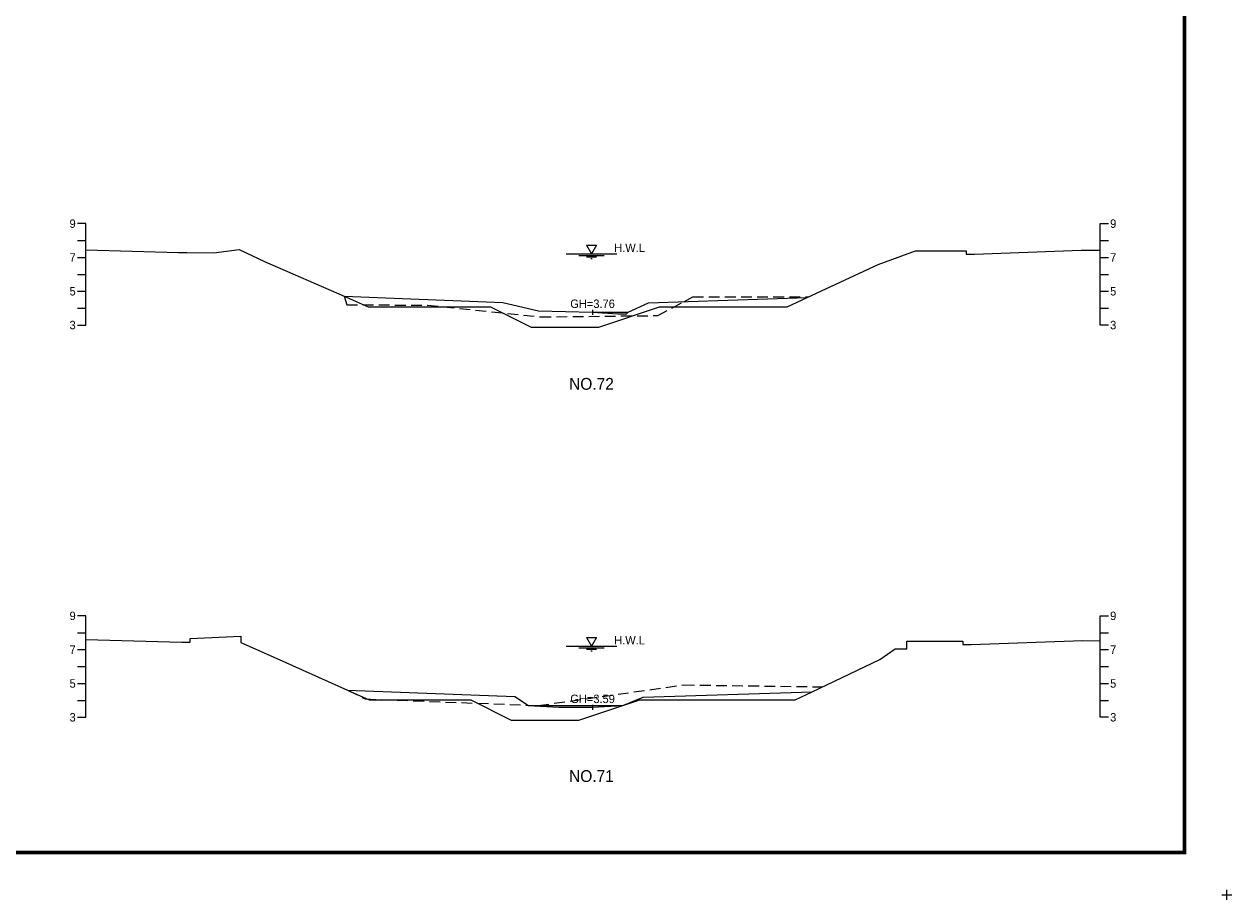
# Model space of a CAD drawing. Header units: metres. Extents: x 14497 to 21228, y -537 to 5153.
# Tile 28 of 40: x 18138 to 18853, y -3 to 515. Entities that reach past the tile are written whole.
import ezdxf
from ezdxf.enums import TextEntityAlignment as Align

# ---------------------------------------------------------------- set-up
doc = ezdxf.new("R2010")
doc.units = ezdxf.units.M
doc.linetypes.add('DASHED2', pattern=[9.525, 6.35, -3.175])
for name, color, linetype in [('96년횡단', 160, 'DASHED2'), ('BOX', 6, 'CONTINUOUS'), ('DT2', 7, 'CONTINUOUS'), ('SWL', 7, 'CONTINUOUS'), ('계획', 6, 'CONTINUOUS')]:
    doc.layers.add(name, color=color, linetype=linetype)
for name, color, linetype, lineweight in [('DT1', 3, 'CONTINUOUS', 0), ('GT1', 2, 'CONTINUOUS', 0), ('LT1', 4, 'CONTINUOUS', 0), ('ST1', 7, 'CONTINUOUS', 0)]:
    doc.layers.add(name, color=color, linetype=linetype, lineweight=lineweight)
doc.styles.get("Standard").update_dxf_attribs({"font": 'Gulim.ttf'})

# ---------------------------------------------------------------- blocks, each defined once
blk = doc.blocks.new('SWL')
at = {"layer": 'LT1'}
for p, q in [((-15, 0), (15, 0)), ((-3, 5.2), (3, 5.2)), ((-3, 5.2), (0, 0)), ((3, 5.2), (0, 0)), ((-7.5, -0.9), (7.5, -0.9)), ((-3, -1.8), (3, -1.8)), ((-0.38, -2.7), (0.38, -2.7))]:
    blk.add_line(p, q, dxfattribs=at)

msp = doc.modelspace()

# ---------------------------------------------------------------- linework, layer by layer
at = {"layer": '96년횡단'}
for p, q in [((18442.7, 111.93), (18528.81, 124.13)), ((18528.81, 124.13), (18610.9, 123)), ((18329.79, 121.1), (18340.18, 115.82)), ((18340.18, 115.82), (18442.7, 111.93))]:
    msp.add_line(p, q, dxfattribs=at)
msp.add_lwpolyline([(18327.79, 354), (18329.32, 349.01), (18377.08, 348.75), (18443.98, 341.83), (18513.36, 342.62), (18528.75, 350.81), (18534.08, 353.65), (18602.76, 353.75)], dxfattribs=at)
at = {"layer": 'BOX', "const_width": 2}
msp.add_lwpolyline([(17425, 25), (18825, 25), (18825, 1005), (17425, 1005)], close=True, dxfattribs=at)
at = {"layer": 'DT1'}
for p, q in [((18474.79, 344.6), (18495.79, 344.6)), ((18436.79, 111.9), (18492.79, 111.9))]:
    msp.add_line(p, q, dxfattribs=at)
at = {"layer": 'GT1'}
for points in [[(18175, 381.41), (18229.79, 380), (18234.79, 380), (18250.79, 379.7), (18265.79, 381.7), (18280.79, 374.6), (18327.79, 354), (18421.79, 350.3), (18442.79, 345.4), (18474.79, 344.6), (18489.79, 343.6), (18494.79, 343.6), (18495.79, 344.6), (18507.79, 350.1), (18601.79, 353.3), (18643.79, 372.8), (18665.79, 380.9), (18674.79, 380.9), (18695.79, 380.9), (18695.79, 378.9), (18700.79, 378.9), (18763.79, 381.4), (18775, 381.31)], [(18474.79, 346.1), (18474.79, 343.1)], [(18474.79, 346.1), (18474.79, 343.1)], [(18175, 151), (18231.79, 149.5), (18236.79, 149.5), (18236.79, 151.5), (18266.79, 153), (18266.79, 149.3), (18285.79, 140.8), (18329.79, 121.1), (18428.79, 117.3), (18436.79, 111.9), (18454.79, 110.9), (18474.79, 110.9), (18492.79, 111.9), (18504.79, 116.9), (18604.79, 120.1), (18644.79, 139.1), (18653.79, 145.5), (18660.79, 145.5), (18660.79, 150), (18674.79, 150), (18693.79, 150), (18693.79, 148), (18698.79, 148), (18764.79, 150.5), (18775, 150.29)], [(18474.79, 112.4), (18474.79, 109.4)], [(18474.79, 112.4), (18474.79, 109.4)]]:
    msp.add_lwpolyline(points, dxfattribs=at)
at = {"layer": 'LT1'}
for p, q in [((18847, 0), (18853, 0)), ((18847, 0), (18853, 0)), ((18850, -3), (18850, 3)), ((18850, -3), (18850, 3))]:
    msp.add_line(p, q, dxfattribs=at)
at = {"layer": 'ST1'}
for p, q in [((18175, 397), (18170, 397)), ((18175, 337), (18175, 397)), ((18775, 337), (18775, 397)), ((18775, 397), (18780, 397)), ((18170, 387), (18175, 387)), ((18775, 387), (18780, 387)), ((18170, 377), (18175, 377)), ((18775, 377), (18780, 377)), ((18170, 367), (18175, 367)), ((18775, 367), (18780, 367)), ((18170, 357), (18175, 357)), ((18775, 357), (18780, 357)), ((18170, 347), (18175, 347)), ((18775, 347), (18780, 347)), ((18170, 337), (18175, 337)), ((18780, 337), (18775, 337)), ((18175, 165), (18170, 165)), ((18175, 105), (18175, 165)), ((18775, 105), (18775, 165)), ((18775, 165), (18780, 165)), ((18170, 155), (18175, 155)), ((18775, 155), (18780, 155)), ((18170, 145), (18175, 145)), ((18775, 145), (18780, 145)), ((18170, 135), (18175, 135)), ((18775, 135), (18780, 135)), ((18170, 125), (18175, 125)), ((18775, 125), (18780, 125)), ((18170, 115), (18175, 115)), ((18775, 115), (18780, 115)), ((18170, 105), (18175, 105)), ((18780, 105), (18775, 105))]:
    msp.add_line(p, q, dxfattribs=at)
at = {"layer": '계획'}
for points in [[(18327.79, 354), (18327.79, 354), (18341.99, 347.78), (18414.4, 347.78), (18438.4, 335.78), (18478.4, 335.78), (18514.4, 347.78), (18589.91, 347.78), (18601.79, 353.3)], [(18329.79, 121.1), (18329.79, 121.1), (18342.7, 115.32), (18402.67, 115.32), (18426.67, 103.32), (18466.67, 103.32), (18502.67, 115.32), (18594.73, 115.32), (18604.79, 120.1)]]:
    msp.add_lwpolyline(points, dxfattribs=at)

# ---------------------------------------------------------------- block references
at = {"layer": 'SWL'}
for p in [(18474.18, 379.1), (18474.18, 147)]:
    msp.add_blockref('SWL', p, dxfattribs=at)

# ---------------------------------------------------------------- texts
at = {"layer": 'DT1'}
for s, p in [('9', (18169, 397)), ('7', (18169, 377)), ('5', (18169, 357)), ('3', (18169, 337)), ('9', (18169, 165)), ('7', (18169, 145)), ('5', (18169, 125)), ('3', (18169, 105))]:
    msp.add_text(s, height=5, dxfattribs=at).set_placement(p, align=Align.MIDDLE_RIGHT)
for s, p in [('9', (18781, 397)), ('7', (18781, 377)), ('5', (18781, 357)), ('3', (18781, 337)), ('9', (18781, 165)), ('7', (18781, 145)), ('5', (18781, 125)), ('3', (18781, 105))]:
    msp.add_text(s, height=5, dxfattribs=at).set_placement(p, align=Align.MIDDLE_LEFT)
for s, p in [('GH=3.76', (18474.79, 349.6)), ('GH=3.76', (18474.79, 349.6)), ('GH=3.59', (18474.79, 115.9)), ('GH=3.59', (18474.79, 115.9))]:
    msp.add_text(s, height=5, dxfattribs=at).set_placement(p, align=Align.MIDDLE_CENTER)
at = {"layer": 'DT2'}
for s, p in [('NO.72', (18474.14, 302.22)), ('NO.71', (18474.14, 70.22))]:
    msp.add_text(s, height=7, dxfattribs=at).set_placement(p, align=Align.MIDDLE_CENTER)
at = {"layer": 'LT1'}
for p in [(18496.68, 382.68), (18496.68, 150.58)]:
    msp.add_text('H.W.L', height=5, dxfattribs=at).set_placement(p, align=Align.MIDDLE_CENTER)

doc.saveas('drawing.dxf')
